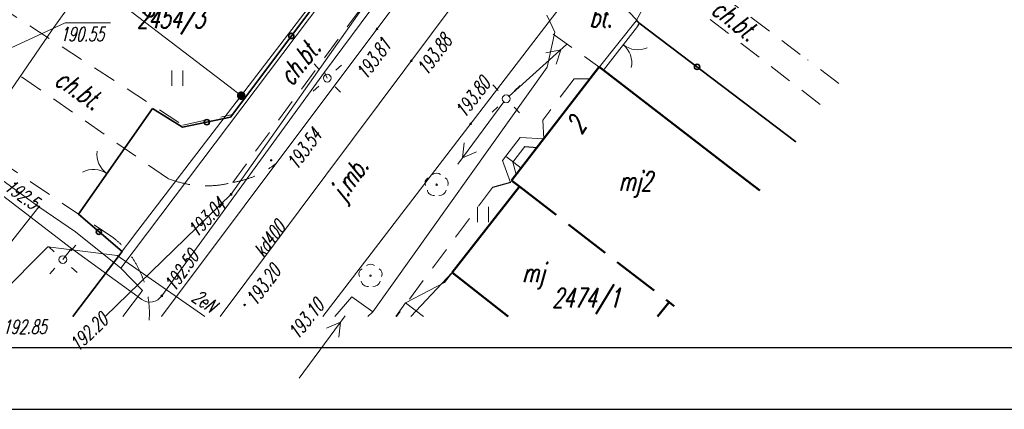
# Model space of a CAD drawing. Extents: x 7391510 to 7412510, y 5735368 to 5750218.
# Tile 6 of 15: x 7398999 to 7405367, y 5735368 to 5737889. Entities that reach past the tile are written whole.
import ezdxf
from ezdxf.enums import TextEntityAlignment as Align

# ---------------------------------------------------------------- set-up
doc = ezdxf.new("R2010")
doc.units = 0
for name, pattern in [('1', [0]), ('4', [2.5, 1.5, -1]), ('7', [4, 3, -1]), ('BGS', [0]), ('BUD', [0]), ('GUZ', [1.4, 0.7, -0.7]), ('UPE', [0])]:
    doc.linetypes.add(name, pattern=pattern)
for name, color, linetype, lineweight in [('0.30', 7, 'Continuous', 30), ('CHODNIK', 251, 'Continuous', 9), ('Dzialki', 96, '1', 18), ('DZIALKI_L_0', 96, '1', 18), ('EBUOA_T_1_T_0', 7, 'Continuous', 25), ('EBUPP_L_3', 7, 'BUD', 50), ('EBUPP_L_3_L_0', 7, '1', 50), ('NR_POLICYJ_T_0', 7, 'Continuous', 25), ('NUMERY_DZIALEK_T_0', 96, 'Continuous', 25), ('OGRODZENIE_L_0', 7, 'BGS', 35), ('SCHODY_L_0', 7, '1', 18), ('SDROK_T_0_T_0', 7, 'Continuous', 25), ('SDROK_T_1_T_0', 7, 'Continuous', 25), ('SDRPK_L_3_L_0', 7, '1', 18), ('SDRPK_L_5', 7, '4', 18), ('SDRPK_L_5_L_0', 7, '1', 0), ('UEEOC_T_3_T_0', 1, 'Continuous', 18), ('UEEOO_T_3_T_0', 1, 'Continuous', 18), ('UEEPA_T_3_T_0', 7, 'Continuous', 18), ('UEEPON_L_0', 1, 'UPE', 18), ('UEEPON_L_1_L_0', 1, '1', 18), ('UEEPOW_L_1_L_0', 1, '1', 18), ('UKKOA_T_0_T_0', 36, 'Continuous', 18), ('UKKOO_T_0_T_0', 36, 'Continuous', 18), ('UKKPOD_L_1_L_0', 36, '1', 18), ('UTTOA_T_0_T_0', 30, 'Continuous', 18), ('UTTOC_T_0_T_0', 30, 'Continuous', 18), ('UTTPO_L_1_L_0', 30, '1', 18), ('Uzytki', 96, 'GUZ', 18), ('WUKOS_T_0_T_0', 34, 'Continuous', 18), ('WUKOS_T_1_T_0', 7, 'Continuous', 18), ('ZAGOSPODAR_T_0', 7, 'Continuous', 18)]:
    doc.layers.add(name, color=color, linetype=linetype, lineweight=lineweight)
doc.layers.add('WYMIARY', color=7, linetype='Continuous')
doc.styles.add('mapa', font='romans.shx', dxfattribs={"width": 0.67, "oblique": 15})
doc.styles.add('PS-opis-bg', font='ariali.ttf', dxfattribs={"height": 115})
doc.dimstyles.new('500', dxfattribs={"dimtxt": 115, "dimasz": 55, "dimexe": 50, "dimexo": 50, "dimgap": 34, "dimtad": 1, "dimlfac": 0.01, "dimzin": 1, "dimdsep": 46, "dimtxsty": 'PS-opis-bg', "dimblk": 'DOT', "dimcen": 30, "dimdle": 20, "dimclrd": 7, "dimclre": 7, "dimazin": 0, "dimtfac": 1.2, "dimtmove": 2, "dimatfit": 3, "dimldrblk": 'DOT', "dimfxl": 0, "dimtolj": 1, "dimlwd": 9, "dimlwe": 5, "dimarcsym": 0})

# ---------------------------------------------------------------- blocks, each defined once
blk = doc.blocks.new('UGE')
blk.add_circle((0, 0), 0.0625)
blk = doc.blocks.new('PNN')
at = {"color": 1}
for p, q in [((0.25, 0), (5.25, 0)), ((3.9, 0.5), (4.75, 0)), ((4.75, 0), (3.9, -0.5))]:
    blk.add_line(p, q, dxfattribs=at)
blk = doc.blocks.new('SLS')
at = {"color": 251}
blk.add_circle((0, 0), 0.25, dxfattribs=at)
blk = doc.blocks.new('LAT')
at = {"color": 0}
for p, q in [((-0.884, 0.884), (-0.534, 0.534)), ((0.884, 0.884), (0.534, 0.534)), ((-0.884, -0.884), (-0.534, -0.534)), ((0.884, -0.884), (0.534, -0.534))]:
    blk.add_line(p, q, dxfattribs=at)
blk = doc.blocks.new('WSP')
h = blk.add_hatch(color=256)
edge = h.paths.add_edge_path()
edge.add_arc((0, 0), 0.05, 0, 360)
at = {"color": 0}
blk.add_circle((0, 0), 0.05, dxfattribs=at)
blk = doc.blocks.new('UGT')
blk.add_circle((0, 0), 0.0625)
blk = doc.blocks.new('WSU')
h = blk.add_hatch(color=251)
edge = h.paths.add_edge_path()
edge.add_arc((0, 0), 0.05, 0, 360)
at = {"color": 251}
blk.add_circle((0, 0), 0.05, dxfattribs=at)
blk = doc.blocks.new('DLI')
at = {"color": 251}
blk.add_circle((0, 0), 0.05, dxfattribs=at)
for centre, radius, start, end in [((0, 0.35), 0.4, 50.114, 129.886), ((-0.35, 0.1), 0.4, 119.84816, 203.51949), ((0.35, 0.1), 0.4, 336.88451, 60.15184), ((-0.2, -0.3), 0.4, 187.477, 278.47884), ((0.2, -0.275), 0.425, 262.64593, 349.62892)]:
    blk.add_arc(centre, radius, start, end, dxfattribs=at)
blk = doc.blocks.new('TRA1')
at = {"color": 251}
for p, q in [((-0.35, -0.5), (-0.35, 0.5)), ((0.35, -0.5), (0.35, 0.5))]:
    blk.add_line(p, q, dxfattribs=at)
blk = doc.blocks.new('BGB')
at = {"color": 0}
for centre, start, end in [((-1.5, 0), 0, 63.26058), ((1.5, 0), 116.73942, 180)]:
    blk.add_arc(centre, 1.5, start, end, dxfattribs=at)
blk = doc.blocks.new('MAPA SZKIC')
at = {"color": 251, "linetype": 'ByBlock', "ltscale": 100}
for p, q in [((7443854.8, 5735033.7, 19455), (7443843.8, 5735009.7, 19452)), ((7443115.8, 5734232.7, 19461), (7443194.8, 5734226.7, 19461)), ((7443022.8, 5733999.7, 19399), (7442906.8, 5733967.7, 19398))]:
    blk.add_line(p, q, dxfattribs=at)
at = {"layer": 'Dzialki', "color": 6, "ltscale": 100}
blk.add_line((7444667, 5734416.1), (7444868.3, 5734263.4), dxfattribs=at)
at = {"layer": 'DZIALKI_L_0', "linetype": '1', "ltscale": 100}
for p, q in [((7440613.8, 5733688.7), (7441973.8, 5735467.7)), ((7444020.8, 5735386.7), (7443836.8, 5735045.7)), ((7443836.8, 5735045.7), (7443597.8, 5734748.7)), ((7443836.8, 5735045.7), (7444667, 5734416.1)), ((7443597.8, 5734748.7), (7443029.8, 5734012.7)), ((7443029.8, 5734012.7), (7443080.8, 5733973.7)), ((7443080.8, 5733973.7), (7442595.8, 5733353.7)), ((7440192.9, 5733132.5), (7440613.8, 5733688.7)), ((7442595.8, 5733353.7), (7442344.8, 5733220.7)), ((7442344.8, 5733220.7), (7442281.5, 5733132.5)), ((7442344.8, 5733220.7), (7442461.2, 5733132.5))]:
    blk.add_line(p, q, dxfattribs=at)
at = {"layer": 'EBUPP_L_3', "color": 251, "linetype": '1', "ltscale": 100}
for p, q in [((7444635, 5733947.9), (7444435.9, 5734101.4)), ((7444048.5, 5733226.6), (7443974.8, 5733132.5)), ((7444082.6, 5733200.6), (7444048.5, 5733226.6))]:
    blk.add_line(p, q, dxfattribs=at)
at = {"layer": 'EBUPP_L_3_L_0', "color": 251, "linetype": '1', "ltscale": 100}
for p, q in [((7443029.7, 5734012.6), (7443597.1, 5734748.3)), ((7444435.9, 5734101.4), (7443597.1, 5734748.3)), ((7443080.7, 5733973.7), (7443029.7, 5734012.6)), ((7442645.2, 5733417.1), (7443080.7, 5733973.7)), ((7443009.1, 5733132.5), (7442645.2, 5733417.1))]:
    blk.add_line(p, q, dxfattribs=at)
at = {"layer": 'EBUPP_L_3_L_0', "color": 251, "linetype": '7', "ltscale": 100}
blk.add_line((7443080.7, 5733973.7), (7444048.5, 5733226.6), dxfattribs=at)
at = {"layer": 'OGRODZENIE_L_0', "color": 251, "linetype": 'BGS', "ltscale": 100}
for p, q in [((7442788.8, 5736528.7), (7441211.8, 5734422.7)), ((7443854.2, 5735032.4), (7444868.3, 5734263.4)), ((7440901.8, 5734357.7), (7440707.9, 5734480)), ((7441211.8, 5734422.7), (7440901.8, 5734357.7)), ((7440510.8, 5733552.7), (7440229.6, 5733795.4)), ((7440192.9, 5733132.5), (7440510.8, 5733552.7))]:
    blk.add_line(p, q, dxfattribs=at)
at = {"layer": 'OGRODZENIE_L_0', "color": 251, "linetype": '1', "ltscale": 100}
for p, q in [((7440229.6, 5733795.4), (7440707.9, 5734480)), ((7442378, 5733132.5), (7442645.2, 5733417.1))]:
    blk.add_line(p, q, dxfattribs=at)
for centre in [(7441605.9, 5734948.6), (7444229.9, 5734748.7), (7441059.2, 5734390.5), (7440360.7, 5733681.5)]:
    blk.add_circle(centre, 16.9, dxfattribs=at)
at = {"layer": 'SCHODY_L_0', "color": 251, "linetype": '1', "ltscale": 100}
for p, q in [((7443084.8, 5734290.7, 19412), (7442971.8, 5734142.7, 19405)), ((7443238.8, 5734283.7, 19415), (7443084.8, 5734290.7, 19412)), ((7443038.8, 5734131.7, 19461), (7443115.8, 5734232.7, 19461)), ((7442971.8, 5734142.7, 19405), (7443022.8, 5733999.7, 19399)), ((7443091.6, 5734092.9), (7442997.2, 5734165.8)), ((7443060.8, 5734052.7, 19461), (7443038.8, 5734131.7, 19461))]:
    blk.add_line(p, q, dxfattribs=at)
at = {"layer": 'SDRPK_L_3_L_0', "color": 251, "linetype": '1', "ltscale": 100}
for p, q in [((7443968.6, 5737412.8), (7441836.1, 5734560.4)), ((7442633.5, 5734207.2), (7444616.3, 5736800.4)), ((7441836.1, 5734560.4), (7440766.8, 5733132.5)), ((7441810.4, 5733132.5), (7442633.5, 5734207.2))]:
    blk.add_line(p, q, dxfattribs=at)
at = {"layer": 'SDRPK_L_5', "color": 251, "linetype": '4', "ltscale": 100}
blk.add_line((7445147.2, 5734640.6), (7444944.3, 5734793.7), dxfattribs=at)
at = {"layer": 'SDRPK_L_5_L_0', "color": 251, "linetype": '4', "ltscale": 100}
for p, q in [((7441225.1, 5734439.8), (7442357.9, 5735942.1)), ((7441226.5, 5734000.7), (7442678.9, 5735972.4)), ((7444897.2, 5734829.2), (7444074.5, 5735449.8)), ((7440805.4, 5734027.3), (7438897.2, 5735354.5)), ((7439494.3, 5735286.1), (7440904.2, 5734371.4)), ((7445026.8, 5734505.7, 19473), (7444048.8, 5735259.7, 19461)), ((7443773.8, 5735120.7, 19450), (7443854.8, 5735033.7, 19455)), ((7443623.8, 5734727.7, 19451), (7443236.8, 5735005.7, 19417)), ((7440454.7, 5733642.8), (7438902.7, 5734693.4)), ((7443434.8, 5734671.7, 19435), (7443231.8, 5734402.7, 19420)), ((7443537.8, 5734671.7, 19443), (7443434.8, 5734671.7, 19435)), ((7440904.2, 5734371.4), (7441225.1, 5734439.8)), ((7443231.8, 5734402.7, 19420), (7443238.8, 5734283.7, 19415)), ((7442906.8, 5733967.7, 19398), (7442286.1, 5733132.5, 19355.9))]:
    blk.add_line(p, q, dxfattribs=at)
for centre, radius, start, end in [((7441135.2, 5734591.8), 598.1, 278.77999, 308.85256), ((7441055.7, 5734643.5), 665.2, 247.90001, 284.88141), ((7440095.1, 5733182.5), 584.1, 20.59894, 52.00809), ((7440066.6, 5733153.9), 621.2, 355.94372, 22.13635)]:
    blk.add_arc(centre, radius, start, end, dxfattribs=at)
at = {"layer": 'UEEPON_L_0', "linetype": 'UPE', "lineweight": 18, "ltscale": 100}
for p, q in [((7440059.8, 5734988.7), (7440996.8, 5736306.7)), ((7439190.8, 5733734.7), (7440059.8, 5734988.7))]:
    blk.add_line(p, q, dxfattribs=at)
at = {"layer": 'UEEPON_L_1_L_0', "linetype": '1', "ltscale": 100}
for p, q in [((7442793.9, 5736023.6), (7441820, 5734714.4)), ((7440502.9, 5733445.8), (7441808.5, 5735177.5)), ((7441820, 5734714.4), (7440768.1, 5733267.1)), ((7441820, 5734714.4), (7441838, 5734675.4)), ((7439973.5, 5733843.4), (7438827.7, 5734669.3)), ((7440184.7, 5733572.5), (7439138, 5734376.6)), ((7439592.1, 5733360.7), (7439973.5, 5733843.4)), ((7439973.5, 5733843.4), (7440208.7, 5733681.6)), ((7440208.7, 5733681.6), (7440502.9, 5733445.8)), ((7439713, 5733267.8), (7440031.7, 5733584.4)), ((7440031.7, 5733584.4), (7440478.8, 5733527.8)), ((7440184.7, 5733572.5), (7440127.8, 5733501.5)), ((7440638.1, 5733242.9), (7440184.7, 5733572.5)), ((7440478.8, 5733527.8), (7441045.5, 5733132.5)), ((7440502.9, 5733445.8), (7440644, 5733301)), ((7440644, 5733301), (7440515.2, 5733132.5)), ((7441887.6, 5733132.5), (7441997.2, 5733260.4)), ((7441997.2, 5733260.4), (7442133.3, 5733162.5))]:
    blk.add_line(p, q, dxfattribs=at)
blk.add_arc((7440691.1, 5733319.4), 93, 235.23698, 325.81067, dxfattribs=at)
at = {"layer": 'UEEPOW_L_1_L_0', "linetype": '1', "ltscale": 100}
for p, q in [((7443310.9, 5734972), (7443257.8, 5735082)), ((7443261.1, 5734746.9), (7443310.9, 5734972)), ((7442133.3, 5733162.5), (7443261.1, 5734746.9)), ((7442100.7, 5733132.5), (7442133.3, 5733162.5))]:
    blk.add_line(p, q, dxfattribs=at)
at = {"layer": 'UKKOA_T_0_T_0', "ltscale": 100}
for p, q in [((7439565.8, 5734765.6), (7440143, 5735033.2)), ((7440143, 5735033.2), (7440436.1, 5735033.5))]:
    blk.add_line(p, q, dxfattribs=at)
at = {"layer": 'UKKPOD_L_1_L_0', "linetype": '1', "ltscale": 100}
blk.add_line((7443436.2, 5736198.1), (7441144.4, 5733132.5), dxfattribs=at)
at = {"layer": 'UTTPO_L_1_L_0', "linetype": '1', "ltscale": 100}
for p, q in [((7442577, 5735856.3), (7441215.6, 5733923.7)), ((7441215.6, 5733923.7), (7440400.9, 5733132.5))]:
    blk.add_line(p, q, dxfattribs=at)
at = {"layer": 'Uzytki', "ltscale": 100}
blk.add_line((7444667, 5734416.1), (7444868.3, 5734263.4), dxfattribs=at)
at = {"layer": 'ZAGOSPODAR_T_0', "color": 251, "ltscale": 100}
blk.add_line((7443843.8, 5735009.7, 19452), (7443623.8, 5734727.7, 19451), dxfattribs=at)
at = {"layer": 'UEEOC_T_3_T_0'}
for p, xscale, yscale, zscale, rotation in [((7439973.5, 5733843.4), 100, 100, 100, 298.7777086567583), ((7440768.1, 5733267.1), 99.99999999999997, 99.99999999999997, 99.99999999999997, 293.2378856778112)]:
    blk.add_blockref('UGE', p, dxfattribs=dict(at, xscale=xscale, yscale=yscale, zscale=zscale, rotation=rotation))
at = {"layer": 'UEEPA_T_3_T_0'}
for name, p, xscale, yscale, zscale, rotation in [('PNN', (7442995.2, 5734541.6), 99.99999999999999, 99.99999999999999, 99.99999999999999, 41.94601214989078), ('SLS', (7441838, 5734675.4), 100, 100, 100, 0.05960386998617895), ('PNN', (7442995.2, 5734541.6), 99.99999999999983, 99.99999999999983, 99.99999999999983, 233.4842967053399), ('SLS', (7442995.2, 5734541.6), 99.99999999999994, 99.99999999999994, 99.99999999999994, 0.05971315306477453), ('SLS', (7440127.8, 5733501.5), 100, 100, 100, 0.06050545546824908), ('PNN', (7441641.6, 5732714.9), 99.99999999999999, 99.99999999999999, 99.99999999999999, 53.49370371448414)]:
    blk.add_blockref(name, p, dxfattribs=dict(at, xscale=xscale, yscale=yscale, zscale=zscale, rotation=rotation))
at = {"layer": 'UEEPA_T_3_T_0', "color": 251, "xscale": 100, "yscale": 100, "zscale": 100}
for p, rotation in [((7441838, 5734675.4), 87.77029771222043), ((7442995.2, 5734541.6), 269.1513942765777), ((7440127.8, 5733501.5), 2.490686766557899)]:
    blk.add_blockref('LAT', p, dxfattribs=dict(at, rotation=rotation))
at = {"layer": 'UTTOC_T_0_T_0', "xscale": 100, "yscale": 100, "zscale": 100, "rotation": 297.4500155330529}
blk.add_blockref('UGT', (7441215.6, 5733923.7), dxfattribs=at)
at = {"layer": 'WUKOS_T_0_T_0', "color": 251, "xscale": 100, "yscale": 100, "zscale": 100}
for p, rotation in [((7442159.5, 5734992.9), 0.05919405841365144), ((7442382.1, 5734788), 0.05949458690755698), ((7442765.9, 5734380.3), 0.05998636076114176)]:
    blk.add_blockref('WSP', p, dxfattribs=dict(at, rotation=rotation))
at = {"layer": 'WUKOS_T_1_T_0', "xscale": 100, "yscale": 100, "zscale": 100}
for p in [(7441475, 5734144.3), (7441303.8, 5733207.9)]:
    blk.add_blockref('WSU', p, dxfattribs=at)
at = {"layer": 'ZAGOSPODAR_T_0', "color": 251}
for p, xscale, yscale, zscale, rotation in [((7443751.8, 5734891.9, 19451.6), 99.99999999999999, 99.99999999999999, 99.99999999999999, 231.1476617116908), ((7440412.8, 5734057.6), 100, 100, 100, 55.05890985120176)]:
    blk.add_blockref('BGB', p, dxfattribs=dict(at, xscale=xscale, yscale=yscale, zscale=zscale, rotation=rotation))
at = {"layer": 'ZAGOSPODAR_T_0', "color": 251, "xscale": 100, "yscale": 100, "zscale": 100}
for p in [(7440868, 5734675.7), (7442845.4, 5733792.6)]:
    blk.add_blockref('TRA1', p, dxfattribs=at)
at = {"layer": 'ZAGOSPODAR_T_0', "xscale": 100, "yscale": 100, "zscale": 100}
for p in [(7442545.3, 5733986.1), (7442117.9, 5733397.7)]:
    blk.add_blockref('DLI', p, dxfattribs=at)
at = {"layer": 'EBUOA_T_1_T_0', "color": 251, "ltscale": 100, "style": 'mapa', "oblique": 15, "width": 0.67}
for s, p in [('mj2', (7443721.6, 5734071)), ('mj', (7443097.8, 5733479.4))]:
    blk.add_text(s, height=125, dxfattribs=at).set_placement(p, align=Align.TOP_LEFT)
at = {"layer": 'NR_POLICYJ_T_0', "color": 251, "ltscale": 100, "style": 'mapa', "oblique": 15, "width": 0.67}
blk.add_text('2', height=125, rotation=58.18577, dxfattribs=at).set_placement((7443447.9, 5734369.9), align=Align.MIDDLE)
at = {"layer": 'NUMERY_DZIALEK_T_0', "ltscale": 100, "style": 'mapa', "oblique": 15, "width": 0.67}
for s, p in [('2454/3', (7440607.7, 5735123.9)), ('2474/1', (7443292.6, 5733315.5))]:
    blk.add_text(s, height=125, dxfattribs=at).set_placement(p, align=Align.TOP_LEFT)
at = {"layer": 'SDROK_T_0_T_0', "color": 251, "ltscale": 100, "style": 'mapa', "oblique": 15, "width": 0.67}
blk.add_text('j.mb.', height=125, rotation=54.51389, dxfattribs=at).set_placement((7441845, 5733945.3), align=Align.TOP_LEFT)
at = {"layer": 'SDROK_T_1_T_0', "color": 251, "ltscale": 100, "style": 'mapa', "oblique": 15, "width": 0.67}
for rotation, p in [(322.42789, (7444389, 5735198.9)), (51.87727, (7441510, 5734696)), (325.81281, (7440136, 5734743.8))]:
    blk.add_text('ch.bt.', height=125, rotation=rotation, dxfattribs=at).set_placement(p, align=Align.TOP_LEFT)
blk.add_text('bt.', height=125, dxfattribs=at).set_placement((7443533.3, 5735131.3, 19438.4), align=Align.TOP_LEFT)
at = {"layer": 'UEEOC_T_3_T_0', "ltscale": 100, "style": 'mapa', "oblique": 15, "width": 0.67}
blk.add_text('192.5', height=90, rotation=324.37311, dxfattribs=at).set_placement((7439930.9, 5733820.9), align=Align.RIGHT)
blk.add_text('192.50', height=90, rotation=54.45351, dxfattribs=at).set_placement((7440847.7, 5733287.8))
at = {"layer": 'UEEOO_T_3_T_0', "ltscale": 100, "style": 'mapa', "oblique": 15, "width": 0.67}
blk.add_text('2eN', height=90, rotation=325.65539, dxfattribs=at).set_placement((7440954.1, 5733239.8))
at = {"layer": 'UKKOA_T_0_T_0', "ltscale": 100, "style": 'mapa', "oblique": 15, "width": 0.67}
blk.add_text('190.55', height=90, rotation=0.05881, dxfattribs=at).set_placement((7440109.7, 5735005.3), align=Align.TOP_LEFT)
at = {"layer": 'UKKOO_T_0_T_0', "ltscale": 100, "style": 'mapa', "oblique": 15, "width": 0.67}
blk.add_text('kd400', height=90, rotation=53.2185, dxfattribs=at).set_placement((7441425.4, 5733508.3))
at = {"layer": 'UTTOA_T_0_T_0', "ltscale": 100, "style": 'mapa', "oblique": 15, "width": 0.67}
blk.add_text('192.85', height=90, rotation=0.05999, dxfattribs=at).set_placement((7440022.5, 5733021.9), align=Align.RIGHT)
at = {"layer": 'UTTOC_T_0_T_0', "ltscale": 100, "style": 'mapa', "oblique": 15, "width": 0.67}
blk.add_text('193.04', height=90, rotation=46.62813, dxfattribs=at).set_placement((7440992.4, 5733638.3))
blk.add_text('192.20', height=90, rotation=43.81063, dxfattribs=at).set_placement((7440192.4, 5732933.6), align=Align.MIDDLE_LEFT)
at = {"layer": 'WUKOS_T_1_T_0', "color": 251, "ltscale": 100, "style": 'mapa', "oblique": 15, "width": 0.67}
blk.add_text('193.81', height=90, rotation=53.27779, dxfattribs=at).set_placement((7442185.5, 5734939.6), align=Align.TOP_RIGHT)
for s, rotation, p in [('193.88', 53.69459, (7442480.9, 5734685.4)), ('193.80', 52.50221, (7442726.4, 5734411))]:
    blk.add_text(s, height=90, rotation=rotation, dxfattribs=at).set_placement(p)
for s, rotation, p in [('193.54', 53.95991, (7441566.8, 5734127.5)), ('193.20', 53.53078, (7441302.7, 5733248.3)), ('193.10', 51.03, (7441575.6, 5733033.4))]:
    blk.add_text(s, height=90, rotation=rotation, dxfattribs=at).set_placement(p, align=Align.TOP_LEFT)
blk = doc.blocks.new('DOT')
at = {"layer": 'CHODNIK', "color": 0, "linetype": 'ByBlock'}
blk.add_line((-0.5, 0), (-1, 0), dxfattribs=at)
at = {"layer": 'CHODNIK', "color": 0, "linetype": 'ByBlock', "const_width": 0.5}
blk.add_lwpolyline([(-0.25, 0, 1), (0.25, 0, 1)], format="xyb", close=True, dxfattribs=at)
blk = doc.blocks.new('*D1615')
at = {"layer": 'Defpoints', "color": 0}
for p in [(7399098.9, 5738795.4), (7400614.3, 5737636.8), (7400431.6, 5737397.8)]:
    blk.add_point(p, dxfattribs=at)
at = {"layer": 'WYMIARY', "color": 7, "lineweight": 5}
for p, q in [((7398967.7, 5738623.8), (7398885.7, 5738516.6)), ((7400483.2, 5737465.3), (7400401.2, 5737358.1))]:
    blk.add_line(p, q, dxfattribs=at)
at = {"layer": 'WYMIARY', "color": 7, "lineweight": 9}
blk.add_line((7398959.8, 5738522.9), (7400387.9, 5737431.2), dxfattribs=at)
at = {"layer": 'WYMIARY', "color": 7, "lineweight": 9, "xscale": 55, "yscale": 55, "zscale": 55}
for p, rotation in [((7398916.1, 5738556.3), 142.6030124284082), ((7400431.6, 5737397.8), 322.6030124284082)]:
    blk.add_blockref('DOT', p, dxfattribs=dict(at, rotation=rotation))
at = {"layer": 'WYMIARY', "color": 0, "insert": (7399730.2, 5738050.7), "char_height": 115, "attachment_point": 5, "rotation": 322.60301, "style": 'PS-opis-bg'}
blk.add_mtext('\\A1;19.08', dxfattribs=at)

msp = doc.modelspace()

# ---------------------------------------------------------------- linework, layer by layer
at = {"layer": '0.30', "color": 7, "ltscale": 4.5}
msp.add_lwpolyline([(7392510.154, 5735768.128), (7412110.154, 5735768.128), (7412110.154, 5749818.128), (7392510.154, 5749818.128)], close=True, dxfattribs=at)
at = {"layer": 'Defpoints', "color": 8, "ltscale": 4.5}
msp.add_lwpolyline([(7391510.154, 5735368.128), (7412510.154, 5735368.128), (7412510.154, 5750218.128), (7391510.154, 5750218.128)], close=True, dxfattribs=at)

# ---------------------------------------------------------------- block references
msp.add_blockref('MAPA SZKIC', (-40849.902, 2835.621))

# ---------------------------------------------------------------- dimensions: what is measured, and where the dimension line sits
at = {"layer": 'WYMIARY'}
dim = msp.add_aligned_dim(p1=(7399098.858, 5738795.368), p2=(7400614.315, 5737636.841), distance=-300.917, dimstyle='500', dxfattribs=at)
dim.commit()
dim.dimension.update_dxf_attribs({"geometry": '*D1615', "text_midpoint": (7399730.163, 5738050.731)})

doc.saveas('drawing.dxf')
